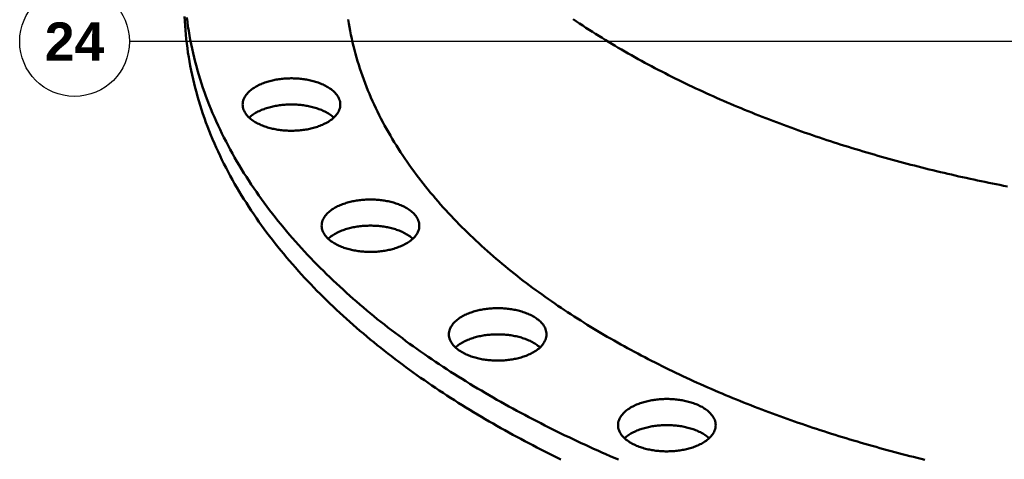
# Model space of a CAD drawing. Header units: millimetres. Extents: x 0 to 841, y 0 to 594.
# Tile 9 of 38: x 216 to 306, y 266 to 306. Entities that reach past the tile are written whole.
import ezdxf
from ezdxf.enums import TextEntityAlignment as Align

# ---------------------------------------------------------------- set-up
doc = ezdxf.new("R2010")
doc.units = ezdxf.units.MM
for name, color, linetype, lineweight in [('COTA', 7, 'CONTINUOUS', 25), ('FINA', 7, 'CONTINUOUS', 25), ('TXT', 7, 'CONTINUOUS', 25), ('VIS', 7, 'CONTINUOUS', 50)]:
    doc.layers.add(name, color=color, linetype=linetype, lineweight=lineweight)
doc.styles.add('STDB', font='LiberationSans-Bold.ttf')

msp = doc.modelspace()

# ---------------------------------------------------------------- linework, layer by layer
at = {"layer": 'COTA'}
msp.add_line((328.246, 303.96), (225.818, 303.96), dxfattribs=at)
at = {"layer": 'FINA'}
msp.add_circle((220.818, 303.96), 5, dxfattribs=at)
at = {"layer": 'VIS'}
for points in [[(230.843, 306.235), (230.863, 305.824), (230.888, 305.413), (230.919, 305.003), (230.955, 304.593), (230.997, 304.183), (231.044, 303.774), (231.097, 303.366), (231.156, 302.959), (231.219, 302.552), (231.288, 302.146), (231.363, 301.742), (231.443, 301.338), (231.528, 300.935), (231.618, 300.533), (231.714, 300.133), (231.814, 299.734), (231.92, 299.336), (232.03, 298.94), (232.146, 298.545), (232.267, 298.151), (232.392, 297.759), (232.522, 297.369), (232.657, 296.98), (232.797, 296.593), (232.941, 296.207), (233.09, 295.823), (233.243, 295.441), (233.401, 295.061), (233.563, 294.683), (233.729, 294.306), (233.9, 293.932), (234.075, 293.559), (234.254, 293.188), (234.437, 292.82), (234.623, 292.453), (234.814, 292.088), (235.009, 291.726), (235.207, 291.365), (235.41, 291.006), (235.615, 290.65), (235.825, 290.296), (236.038, 289.943), (236.254, 289.593), (236.474, 289.245), (236.697, 288.899), (236.924, 288.556), (237.153, 288.214), (237.386, 287.875), (237.622, 287.537), (237.861, 287.202), (238.103, 286.869), (238.348, 286.539), (238.596, 286.21), (238.847, 285.884), (239.1, 285.559), (239.356, 285.237), (239.615, 284.917), (239.877, 284.599), (240.141, 284.284), (240.407, 283.97), (240.677, 283.659), (240.948, 283.349), (241.222, 283.042), (241.498, 282.737), (241.777, 282.434), (242.058, 282.133), (242.341, 281.835), (242.626, 281.538), (242.914, 281.243), (243.203, 280.951), (243.495, 280.66), (243.789, 280.372), (244.084, 280.085), (244.382, 279.801), (244.681, 279.519), (244.983, 279.238), (245.286, 278.96), (245.591, 278.683), (245.898, 278.409), (246.206, 278.137), (246.516, 277.866), (246.828, 277.597), (247.142, 277.331), (247.457, 277.066), (247.774, 276.803), (248.092, 276.542), (248.412, 276.283), (248.733, 276.026), (249.056, 275.771), (249.381, 275.517), (249.706, 275.266), (250.033, 275.016), (250.362, 274.768), (250.692, 274.522), (251.023, 274.278), (251.356, 274.035), (251.689, 273.794), (252.024, 273.555), (252.361, 273.318), (252.698, 273.082), (253.037, 272.848), (253.377, 272.616), (253.718, 272.386), (254.06, 272.157), (254.404, 271.93), (254.748, 271.705), (255.094, 271.481), (255.44, 271.259), (255.788, 271.039), (256.136, 270.82), (256.486, 270.603), (256.837, 270.387), (257.188, 270.173), (257.541, 269.961), (257.895, 269.75), (258.249, 269.541), (258.604, 269.333), (258.961, 269.127), (259.318, 268.923), (259.676, 268.72), (260.035, 268.518), (260.395, 268.318), (260.755, 268.12), (261.117, 267.923), (261.479, 267.728), (261.842, 267.534), (262.206, 267.341), (262.571, 267.15), (262.936, 266.961), (263.302, 266.772), (263.669, 266.586), (264.036, 266.4), (264.405, 266.217), (264.774, 266.034), (265.143, 265.853)], [(231.044, 306.159), (231.097, 305.751), (231.156, 305.343), (231.219, 304.937), (231.288, 304.531), (231.363, 304.126), (231.443, 303.722), (231.528, 303.32), (231.618, 302.918), (231.714, 302.518), (231.814, 302.118), (231.92, 301.721), (232.03, 301.324), (232.146, 300.929), (232.267, 300.536), (232.392, 300.144), (232.522, 299.753), (232.657, 299.364), (232.797, 298.977), (232.941, 298.592), (233.09, 298.208), (233.243, 297.826), (233.401, 297.446), (233.563, 297.067), (233.729, 296.691), (233.9, 296.316), (234.075, 295.944), (234.254, 295.573), (234.437, 295.204), (234.623, 294.837), (234.814, 294.473), (235.009, 294.11), (235.207, 293.749), (235.41, 293.391), (235.615, 293.034), (235.825, 292.68), (236.038, 292.328), (236.254, 291.978), (236.474, 291.63), (236.697, 291.284), (236.924, 290.94), (237.153, 290.599), (237.386, 290.259), (237.622, 289.922), (237.861, 289.587), (238.103, 289.254), (238.348, 288.923), (238.596, 288.595), (238.847, 288.268), (239.1, 287.944), (239.356, 287.622), (239.615, 287.302), (239.877, 286.984), (240.141, 286.668), (240.407, 286.355), (240.677, 286.043), (240.948, 285.734), (241.222, 285.427), (241.498, 285.122), (241.777, 284.819), (242.058, 284.518), (242.341, 284.219), (242.626, 283.922), (242.914, 283.628), (243.203, 283.335), (243.495, 283.045), (243.789, 282.756), (244.084, 282.47), (244.382, 282.185), (244.681, 281.903), (244.983, 281.623), (245.286, 281.344), (245.591, 281.068), (245.898, 280.793), (246.206, 280.521), (246.516, 280.251), (246.828, 279.982), (247.142, 279.715), (247.457, 279.451), (247.774, 279.188), (248.092, 278.927), (248.412, 278.668), (248.733, 278.411), (249.056, 278.155), (249.381, 277.902), (249.706, 277.65), (250.033, 277.401), (250.362, 277.153), (250.692, 276.906), (251.023, 276.662), (251.356, 276.419), (251.689, 276.179), (252.024, 275.94), (252.361, 275.702), (252.698, 275.467), (253.037, 275.233), (253.377, 275.001), (253.718, 274.77), (254.06, 274.542), (254.404, 274.315), (254.748, 274.089), (255.094, 273.866), (255.44, 273.643), (255.788, 273.423), (256.136, 273.204), (256.486, 272.987), (256.837, 272.772), (257.188, 272.558), (257.541, 272.345), (257.895, 272.135), (258.249, 271.925), (258.604, 271.718), (258.961, 271.512), (259.318, 271.307), (259.676, 271.104), (260.035, 270.903), (260.395, 270.703), (260.755, 270.504), (261.117, 270.308), (261.479, 270.112), (261.842, 269.918), (262.206, 269.726), (262.571, 269.535), (262.936, 269.345), (263.302, 269.157), (263.669, 268.97), (264.036, 268.785), (264.405, 268.601), (264.774, 268.419), (265.143, 268.238), (265.514, 268.058), (265.885, 267.88), (266.256, 267.703), (266.629, 267.528), (267.002, 267.353), (267.375, 267.181), (267.749, 267.009), (268.124, 266.839), (268.5, 266.671), (268.876, 266.503), (269.252, 266.337), (269.63, 266.172), (270.007, 266.009), (270.386, 265.847)], [(245.764, 305.975), (245.819, 305.625), (245.878, 305.276), (245.942, 304.928), (246.011, 304.581), (246.084, 304.234), (246.162, 303.889), (246.244, 303.545), (246.33, 303.201), (246.421, 302.859), (246.516, 302.518), (246.616, 302.179), (246.719, 301.84), (246.827, 301.503), (246.939, 301.167), (247.055, 300.833), (247.175, 300.5), (247.299, 300.168), (247.427, 299.838), (247.559, 299.51), (247.695, 299.183), (247.834, 298.857), (247.977, 298.534), (248.124, 298.212), (248.274, 297.891), (248.428, 297.572), (248.585, 297.255), (248.746, 296.94), (248.91, 296.626), (249.078, 296.314), (249.248, 296.004), (249.422, 295.696), (249.599, 295.389), (249.779, 295.085), (249.962, 294.782), (250.149, 294.48), (250.338, 294.181), (250.529, 293.884), (250.724, 293.588), (250.922, 293.294), (251.122, 293.003), (251.325, 292.712), (251.53, 292.424), (251.739, 292.138), (251.949, 291.853), (252.162, 291.571), (252.378, 291.29), (252.596, 291.011), (252.816, 290.734), (253.039, 290.459), (253.264, 290.186), (253.491, 289.914), (253.72, 289.645), (253.952, 289.377), (254.185, 289.111), (254.421, 288.847), (254.659, 288.584), (254.898, 288.324), (255.14, 288.065), (255.383, 287.808), (255.629, 287.553), (255.876, 287.299), (256.125, 287.048), (256.376, 286.798), (256.628, 286.55), (256.882, 286.304), (257.138, 286.059), (257.396, 285.816), (257.655, 285.575), (257.916, 285.336), (258.178, 285.098), (258.442, 284.862), (258.707, 284.628), (258.974, 284.395), (259.242, 284.164), (259.512, 283.935), (259.783, 283.707), (260.055, 283.481), (260.329, 283.257), (260.604, 283.034), (260.881, 282.813), (261.158, 282.593), (261.437, 282.375), (261.717, 282.159), (261.999, 281.944), (262.281, 281.731), (262.565, 281.519), (262.85, 281.309), (263.136, 281.1), (263.423, 280.893), (263.711, 280.688), (264, 280.484), (264.291, 280.281), (264.582, 280.08), (264.874, 279.88), (265.168, 279.682), (265.462, 279.485), (265.757, 279.29), (266.053, 279.096), (266.35, 278.904), (266.648, 278.713), (266.947, 278.523), (267.247, 278.335), (267.548, 278.149), (267.85, 277.963), (268.152, 277.779), (268.455, 277.597), (268.759, 277.415), (269.064, 277.235), (269.37, 277.057), (269.676, 276.88), (269.983, 276.704), (270.291, 276.529), (270.6, 276.356), (270.909, 276.184), (271.22, 276.013), (271.53, 275.844), (271.842, 275.676), (272.154, 275.509), (272.467, 275.344), (272.781, 275.179), (273.095, 275.016), (273.41, 274.855), (273.725, 274.694), (274.041, 274.535), (274.358, 274.377), (274.675, 274.22), (274.993, 274.064), (275.312, 273.91), (275.631, 273.756), (275.95, 273.604), (276.271, 273.453), (276.591, 273.304), (276.913, 273.155), (277.235, 273.008), (277.557, 272.861), (277.88, 272.716), (278.203, 272.572), (278.527, 272.43), (278.851, 272.288), (279.176, 272.147), (279.502, 272.008), (279.828, 271.87), (280.154, 271.732), (280.481, 271.596), (280.808, 271.461), (281.135, 271.327), (281.464, 271.194), (281.792, 271.063), (282.121, 270.932), (282.451, 270.802), (282.78, 270.674), (283.111, 270.546), (283.441, 270.42), (283.772, 270.295), (284.104, 270.17), (284.436, 270.047), (284.768, 269.925), (285.1, 269.804), (285.433, 269.683), (285.767, 269.564), (286.1, 269.446), (286.434, 269.329), (286.769, 269.213), (287.103, 269.098), (287.438, 268.983), (287.774, 268.87), (288.11, 268.758), (288.446, 268.647), (288.782, 268.537), (289.119, 268.428), (289.456, 268.319), (289.793, 268.212), (290.131, 268.106), (290.469, 268), (290.807, 267.896), (291.146, 267.793), (291.484, 267.69), (291.823, 267.589), (292.163, 267.488), (292.503, 267.388), (292.842, 267.29), (293.183, 267.192), (293.523, 267.095), (293.864, 266.999), (294.205, 266.904), (294.546, 266.81), (294.888, 266.717), (295.229, 266.625), (295.571, 266.533), (295.914, 266.443), (296.256, 266.353), (296.599, 266.265), (296.942, 266.177), (297.285, 266.09), (297.628, 266.004), (297.972, 265.919), (298.316, 265.835)], [(266.27, 305.996), (266.558, 305.802), (266.846, 305.609), (267.136, 305.417), (267.426, 305.227), (267.717, 305.039), (268.009, 304.852), (268.303, 304.666), (268.596, 304.481), (268.891, 304.298), (269.187, 304.117), (269.483, 303.936), (269.781, 303.757), (270.079, 303.58), (270.377, 303.403), (270.677, 303.228), (270.977, 303.055), (271.279, 302.882), (271.58, 302.711), (271.883, 302.541), (272.186, 302.373), (272.49, 302.205), (272.795, 302.039), (273.1, 301.875), (273.406, 301.711), (273.713, 301.549), (274.02, 301.388), (274.328, 301.228), (274.637, 301.069), (274.946, 300.912), (275.256, 300.756), (275.567, 300.601), (275.878, 300.447), (276.189, 300.295), (276.501, 300.143), (276.814, 299.993), (277.128, 299.844), (277.441, 299.696), (277.756, 299.549), (278.071, 299.403), (278.386, 299.259), (278.702, 299.116), (279.019, 298.973), (279.336, 298.832), (279.653, 298.692), (279.971, 298.553), (280.29, 298.416), (280.609, 298.279), (280.928, 298.143), (281.248, 298.009), (281.568, 297.876), (281.889, 297.743), (282.21, 297.612), (282.532, 297.482), (282.854, 297.353), (283.176, 297.224), (283.499, 297.097), (283.822, 296.971), (284.146, 296.846), (284.47, 296.723), (284.795, 296.6), (285.12, 296.478), (285.445, 296.357), (285.771, 296.237), (286.097, 296.118), (286.423, 296), (286.75, 295.884), (287.077, 295.768), (287.404, 295.653), (287.732, 295.539), (288.06, 295.426), (288.389, 295.314), (288.717, 295.204), (289.046, 295.094), (289.376, 294.985), (289.706, 294.877), (290.036, 294.77), (290.366, 294.663), (290.697, 294.558), (291.028, 294.454), (291.359, 294.351), (291.69, 294.249), (292.022, 294.147), (292.354, 294.047), (292.687, 293.947), (293.02, 293.849), (293.352, 293.751), (293.686, 293.654), (294.019, 293.558), (294.353, 293.463), (294.687, 293.369), (295.021, 293.276), (295.356, 293.184), (295.69, 293.093), (296.025, 293.002), (296.361, 292.913), (296.696, 292.824), (297.032, 292.736), (297.368, 292.649), (297.704, 292.563), (298.04, 292.478), (298.377, 292.394), (298.714, 292.311), (299.051, 292.228), (299.388, 292.146), (299.725, 292.066), (300.063, 291.986), (300.401, 291.907), (300.739, 291.828), (301.077, 291.751), (301.416, 291.674), (301.754, 291.599), (302.093, 291.524), (302.432, 291.45), (302.771, 291.377), (303.111, 291.304), (303.45, 291.233), (303.79, 291.162), (304.13, 291.092), (304.47, 291.023), (304.81, 290.955), (305.15, 290.888), (305.491, 290.821), (305.832, 290.756)], [(236.137, 298.223), (236.143, 298.344), (236.16, 298.463), (236.188, 298.581), (236.225, 298.695), (236.272, 298.807), (236.327, 298.914), (236.39, 299.017), (236.46, 299.116), (236.535, 299.21), (236.615, 299.3), (236.7, 299.386), (236.789, 299.468), (236.881, 299.545), (236.977, 299.619), (237.075, 299.69), (237.175, 299.757), (237.278, 299.82), (237.383, 299.88), (237.489, 299.938), (237.597, 299.992), (237.706, 300.044), (237.816, 300.092), (237.928, 300.138), (238.04, 300.182), (238.154, 300.223), (238.268, 300.262), (238.383, 300.298), (238.499, 300.333), (238.615, 300.365), (238.732, 300.395), (238.85, 300.422), (238.968, 300.448), (239.086, 300.472), (239.205, 300.494), (239.324, 300.514), (239.443, 300.532), (239.563, 300.548), (239.683, 300.562), (239.803, 300.574), (239.923, 300.585), (240.044, 300.594), (240.164, 300.601), (240.285, 300.606), (240.405, 300.61), (240.526, 300.612), (240.647, 300.612), (240.768, 300.61), (240.888, 300.606), (241.009, 300.601), (241.129, 300.594), (241.25, 300.585), (241.37, 300.574), (241.49, 300.562), (241.61, 300.548), (241.73, 300.532), (241.849, 300.514), (241.968, 300.494), (242.087, 300.472), (242.205, 300.448), (242.323, 300.422), (242.44, 300.395), (242.557, 300.365), (242.674, 300.333), (242.79, 300.298), (242.905, 300.262), (243.019, 300.223), (243.133, 300.182), (243.245, 300.138), (243.357, 300.092), (243.467, 300.044), (243.576, 299.992), (243.684, 299.938), (243.79, 299.88), (243.895, 299.82), (243.998, 299.757), (244.098, 299.69), (244.196, 299.619), (244.292, 299.545), (244.384, 299.468), (244.473, 299.386), (244.558, 299.3), (244.638, 299.21), (244.713, 299.116), (244.783, 299.017), (244.845, 298.914), (244.901, 298.807), (244.948, 298.695), (244.985, 298.581), (245.013, 298.463), (245.03, 298.344), (245.035, 298.223)], [(243.732, 296.534), (243.625, 296.478), (243.515, 296.425), (243.405, 296.375), (243.293, 296.327), (243.18, 296.282), (243.066, 296.24), (242.951, 296.2), (242.836, 296.162), (242.72, 296.127), (242.603, 296.094), (242.485, 296.063), (242.367, 296.034), (242.249, 296.008), (242.13, 295.983), (242.011, 295.96), (241.891, 295.94), (241.771, 295.921), (241.651, 295.904), (241.53, 295.889), (241.409, 295.876), (241.288, 295.864), (241.167, 295.855), (241.046, 295.847), (240.925, 295.841), (240.803, 295.837), (240.682, 295.835), (240.56, 295.835), (240.439, 295.836), (240.317, 295.839), (240.196, 295.844), (240.075, 295.85), (239.953, 295.859), (239.832, 295.869), (239.712, 295.881), (239.591, 295.895), (239.47, 295.911), (239.35, 295.929), (239.23, 295.948), (239.111, 295.97), (238.992, 295.993), (238.873, 296.019), (238.755, 296.046), (238.637, 296.076), (238.519, 296.108), (238.403, 296.142), (238.287, 296.178), (238.172, 296.217), (238.057, 296.258), (237.944, 296.301), (237.832, 296.348), (237.72, 296.396), (237.61, 296.448), (237.502, 296.502), (237.394, 296.559), (237.289, 296.62), (237.186, 296.683), (237.084, 296.75), (236.985, 296.821), (236.889, 296.895), (236.796, 296.973), (236.706, 297.055), (236.62, 297.141), (236.539, 297.231), (236.463, 297.326), (236.393, 297.425), (236.33, 297.529), (236.274, 297.636), (236.226, 297.748), (236.188, 297.863), (236.16, 297.982), (236.143, 298.102), (236.137, 298.223)], [(236.731, 297.031), (236.822, 297.112), (236.916, 297.188), (237.012, 297.261), (237.112, 297.331), (237.214, 297.396), (237.318, 297.459), (237.423, 297.518), (237.531, 297.575), (237.639, 297.628), (237.75, 297.679), (237.861, 297.727), (237.973, 297.772), (238.087, 297.815), (238.201, 297.855), (238.316, 297.893), (238.432, 297.929), (238.549, 297.962), (238.666, 297.993), (238.784, 298.022), (238.902, 298.049), (239.02, 298.074), (239.139, 298.097), (239.259, 298.118), (239.379, 298.138), (239.499, 298.155), (239.619, 298.17), (239.739, 298.184), (239.86, 298.195), (239.981, 298.205), (240.102, 298.213), (240.223, 298.219), (240.344, 298.224), (240.465, 298.226), (240.586, 298.227), (240.708, 298.226), (240.829, 298.224), (240.95, 298.219), (241.071, 298.213), (241.192, 298.205), (241.313, 298.195), (241.434, 298.184), (241.554, 298.17), (241.674, 298.155), (241.794, 298.138), (241.914, 298.118), (242.033, 298.097), (242.152, 298.074), (242.271, 298.049), (242.389, 298.022), (242.507, 297.993), (242.624, 297.962), (242.741, 297.929), (242.857, 297.893), (242.972, 297.855), (243.086, 297.815), (243.199, 297.772), (243.312, 297.727), (243.423, 297.679), (243.533, 297.628), (243.642, 297.575), (243.75, 297.518), (243.855, 297.459), (243.959, 297.396), (244.061, 297.331), (244.16, 297.261), (244.257, 297.188), (244.351, 297.112), (244.442, 297.031)], [(245.035, 298.223), (245.029, 298.099), (245.012, 297.976), (244.982, 297.855), (244.942, 297.737), (244.893, 297.623), (244.834, 297.513), (244.768, 297.408), (244.695, 297.307), (244.616, 297.211), (244.532, 297.12), (244.443, 297.033), (244.351, 296.95), (244.254, 296.871), (244.155, 296.797), (244.052, 296.726), (243.948, 296.658), (243.841, 296.595), (243.732, 296.534)], [(243.338, 287.175), (243.343, 287.296), (243.36, 287.415), (243.388, 287.533), (243.425, 287.648), (243.472, 287.759), (243.528, 287.866), (243.591, 287.969), (243.66, 288.068), (243.735, 288.162), (243.816, 288.252), (243.9, 288.338), (243.989, 288.42), (244.082, 288.498), (244.177, 288.572), (244.275, 288.642), (244.376, 288.709), (244.478, 288.772), (244.583, 288.833), (244.689, 288.89), (244.797, 288.944), (244.906, 288.996), (245.016, 289.045), (245.128, 289.091), (245.241, 289.134), (245.354, 289.175), (245.468, 289.214), (245.584, 289.251), (245.699, 289.285), (245.816, 289.317), (245.933, 289.347), (246.05, 289.375), (246.168, 289.4), (246.286, 289.424), (246.405, 289.446), (246.524, 289.466), (246.644, 289.484), (246.763, 289.5), (246.883, 289.514), (247.003, 289.527), (247.123, 289.537), (247.244, 289.546), (247.364, 289.553), (247.485, 289.559), (247.606, 289.562), (247.726, 289.564), (247.847, 289.564), (247.968, 289.562), (248.088, 289.559), (248.209, 289.553), (248.33, 289.546), (248.45, 289.537), (248.57, 289.527), (248.69, 289.514), (248.81, 289.5), (248.93, 289.484), (249.049, 289.466), (249.168, 289.446), (249.287, 289.424), (249.405, 289.4), (249.523, 289.375), (249.641, 289.347), (249.758, 289.317), (249.874, 289.285), (249.99, 289.251), (250.105, 289.214), (250.219, 289.175), (250.333, 289.134), (250.445, 289.091), (250.557, 289.045), (250.667, 288.996), (250.777, 288.944), (250.884, 288.89), (250.991, 288.833), (251.095, 288.772), (251.198, 288.709), (251.298, 288.642), (251.396, 288.572), (251.492, 288.498), (251.584, 288.42), (251.673, 288.338), (251.758, 288.252), (251.838, 288.162), (251.913, 288.068), (251.983, 287.969), (252.046, 287.866), (252.101, 287.759), (252.148, 287.648), (252.186, 287.533), (252.213, 287.415), (252.23, 287.296), (252.236, 287.175)], [(250.933, 285.486), (250.825, 285.43), (250.715, 285.377), (250.605, 285.327), (250.493, 285.28), (250.38, 285.235), (250.266, 285.192), (250.152, 285.152), (250.036, 285.115), (249.92, 285.079), (249.803, 285.046), (249.686, 285.015), (249.568, 284.987), (249.449, 284.96), (249.33, 284.935), (249.211, 284.912), (249.091, 284.892), (248.971, 284.873), (248.851, 284.856), (248.73, 284.841), (248.609, 284.828), (248.488, 284.817), (248.367, 284.807), (248.246, 284.8), (248.125, 284.794), (248.003, 284.79), (247.882, 284.787), (247.76, 284.787), (247.639, 284.788), (247.518, 284.791), (247.396, 284.796), (247.275, 284.803), (247.154, 284.811), (247.033, 284.821), (246.912, 284.833), (246.791, 284.847), (246.671, 284.863), (246.55, 284.881), (246.431, 284.9), (246.311, 284.922), (246.192, 284.946), (246.073, 284.971), (245.955, 284.999), (245.837, 285.028), (245.72, 285.06), (245.603, 285.094), (245.487, 285.131), (245.372, 285.169), (245.258, 285.21), (245.144, 285.254), (245.032, 285.3), (244.921, 285.349), (244.811, 285.4), (244.702, 285.454), (244.595, 285.512), (244.489, 285.572), (244.386, 285.635), (244.284, 285.702), (244.185, 285.773), (244.089, 285.847), (243.996, 285.925), (243.906, 286.007), (243.821, 286.093), (243.74, 286.183), (243.664, 286.278), (243.593, 286.377), (243.53, 286.481), (243.474, 286.589), (243.427, 286.7), (243.388, 286.816), (243.36, 286.934), (243.343, 287.054), (243.338, 287.175)], [(243.932, 285.983), (244.022, 286.064), (244.116, 286.141), (244.213, 286.213), (244.312, 286.283), (244.414, 286.349), (244.518, 286.411), (244.623, 286.471), (244.731, 286.527), (244.84, 286.58), (244.95, 286.631), (245.061, 286.679), (245.174, 286.724), (245.287, 286.767), (245.401, 286.807), (245.517, 286.845), (245.632, 286.881), (245.749, 286.914), (245.866, 286.946), (245.984, 286.975), (246.102, 287.002), (246.221, 287.027), (246.34, 287.05), (246.459, 287.071), (246.579, 287.09), (246.699, 287.107), (246.819, 287.122), (246.94, 287.136), (247.06, 287.148), (247.181, 287.157), (247.302, 287.165), (247.423, 287.172), (247.544, 287.176), (247.665, 287.179), (247.787, 287.18), (247.908, 287.179), (248.029, 287.176), (248.15, 287.172), (248.271, 287.165), (248.392, 287.157), (248.513, 287.148), (248.634, 287.136), (248.754, 287.122), (248.875, 287.107), (248.995, 287.09), (249.114, 287.071), (249.234, 287.05), (249.353, 287.027), (249.471, 287.002), (249.59, 286.975), (249.707, 286.946), (249.824, 286.914), (249.941, 286.881), (250.057, 286.845), (250.172, 286.807), (250.286, 286.767), (250.4, 286.724), (250.512, 286.679), (250.624, 286.631), (250.734, 286.58), (250.843, 286.527), (250.95, 286.471), (251.056, 286.411), (251.159, 286.349), (251.261, 286.283), (251.361, 286.213), (251.457, 286.141), (251.551, 286.064), (251.642, 285.983)], [(252.236, 287.175), (252.23, 287.051), (252.212, 286.928), (252.183, 286.807), (252.143, 286.69), (252.093, 286.575), (252.035, 286.466), (251.969, 286.36), (251.896, 286.26), (251.817, 286.163), (251.732, 286.072), (251.644, 285.985), (251.551, 285.902), (251.454, 285.823), (251.355, 285.749), (251.253, 285.678), (251.148, 285.611), (251.041, 285.547), (250.933, 285.486)], [(254.936, 277.265), (254.942, 277.385), (254.959, 277.505), (254.986, 277.622), (255.024, 277.737), (255.071, 277.848), (255.126, 277.956), (255.189, 278.059), (255.258, 278.157), (255.334, 278.252), (255.414, 278.342), (255.499, 278.428), (255.588, 278.509), (255.68, 278.587), (255.775, 278.661), (255.874, 278.731), (255.974, 278.798), (256.077, 278.862), (256.181, 278.922), (256.288, 278.979), (256.395, 279.034), (256.505, 279.085), (256.615, 279.134), (256.727, 279.18), (256.839, 279.224), (256.953, 279.265), (257.067, 279.304), (257.182, 279.34), (257.298, 279.374), (257.414, 279.406), (257.531, 279.436), (257.649, 279.464), (257.767, 279.49), (257.885, 279.514), (258.004, 279.535), (258.123, 279.555), (258.242, 279.573), (258.362, 279.589), (258.482, 279.604), (258.602, 279.616), (258.722, 279.627), (258.842, 279.636), (258.963, 279.643), (259.083, 279.648), (259.204, 279.652), (259.325, 279.653), (259.446, 279.653), (259.566, 279.652), (259.687, 279.648), (259.808, 279.643), (259.928, 279.636), (260.048, 279.627), (260.169, 279.616), (260.289, 279.604), (260.409, 279.589), (260.528, 279.573), (260.648, 279.555), (260.767, 279.535), (260.886, 279.514), (261.004, 279.49), (261.122, 279.464), (261.239, 279.436), (261.356, 279.406), (261.473, 279.374), (261.588, 279.34), (261.703, 279.304), (261.818, 279.265), (261.931, 279.224), (262.044, 279.18), (262.155, 279.134), (262.266, 279.085), (262.375, 279.034), (262.483, 278.979), (262.589, 278.922), (262.694, 278.862), (262.796, 278.798), (262.897, 278.731), (262.995, 278.661), (263.09, 278.587), (263.183, 278.509), (263.272, 278.428), (263.356, 278.342), (263.437, 278.252), (263.512, 278.157), (263.581, 278.059), (263.644, 277.956), (263.7, 277.848), (263.746, 277.737), (263.784, 277.622), (263.812, 277.505), (263.829, 277.385), (263.834, 277.265)], [(262.531, 275.576), (262.423, 275.52), (262.314, 275.467), (262.203, 275.417), (262.092, 275.369), (261.979, 275.324), (261.865, 275.282), (261.75, 275.242), (261.635, 275.204), (261.519, 275.169), (261.402, 275.136), (261.284, 275.105), (261.166, 275.076), (261.048, 275.049), (260.929, 275.025), (260.809, 275.002), (260.69, 274.981), (260.57, 274.962), (260.449, 274.946), (260.329, 274.931), (260.208, 274.917), (260.087, 274.906), (259.966, 274.897), (259.845, 274.889), (259.723, 274.883), (259.602, 274.879), (259.48, 274.877), (259.359, 274.876), (259.238, 274.878), (259.116, 274.881), (258.995, 274.885), (258.873, 274.892), (258.752, 274.901), (258.631, 274.911), (258.51, 274.923), (258.39, 274.937), (258.269, 274.953), (258.149, 274.97), (258.029, 274.99), (257.91, 275.011), (257.79, 275.035), (257.672, 275.061), (257.553, 275.088), (257.436, 275.118), (257.318, 275.15), (257.202, 275.184), (257.086, 275.22), (256.971, 275.259), (256.856, 275.3), (256.743, 275.343), (256.63, 275.389), (256.519, 275.438), (256.409, 275.489), (256.3, 275.544), (256.193, 275.601), (256.088, 275.661), (255.984, 275.725), (255.883, 275.792), (255.784, 275.862), (255.688, 275.936), (255.595, 276.014), (255.505, 276.096), (255.419, 276.182), (255.338, 276.273), (255.262, 276.368), (255.192, 276.467), (255.129, 276.57), (255.073, 276.678), (255.025, 276.79), (254.987, 276.905), (254.959, 277.023), (254.942, 277.144), (254.936, 277.265)], [(255.53, 276.073), (255.621, 276.153), (255.714, 276.23), (255.811, 276.303), (255.911, 276.372), (256.013, 276.438), (256.116, 276.501), (256.222, 276.56), (256.329, 276.616), (256.438, 276.67), (256.548, 276.72), (256.66, 276.768), (256.772, 276.814), (256.886, 276.856), (257, 276.897), (257.115, 276.935), (257.231, 276.97), (257.348, 277.004), (257.465, 277.035), (257.582, 277.064), (257.701, 277.091), (257.819, 277.116), (257.938, 277.139), (258.058, 277.16), (258.177, 277.179), (258.297, 277.197), (258.418, 277.212), (258.538, 277.225), (258.659, 277.237), (258.78, 277.247), (258.901, 277.255), (259.022, 277.261), (259.143, 277.265), (259.264, 277.268), (259.385, 277.269), (259.506, 277.268), (259.628, 277.265), (259.749, 277.261), (259.87, 277.255), (259.991, 277.247), (260.112, 277.237), (260.232, 277.225), (260.353, 277.212), (260.473, 277.197), (260.593, 277.179), (260.713, 277.16), (260.832, 277.139), (260.951, 277.116), (261.07, 277.091), (261.188, 277.064), (261.306, 277.035), (261.423, 277.004), (261.539, 276.97), (261.655, 276.935), (261.77, 276.897), (261.885, 276.856), (261.998, 276.814), (262.111, 276.768), (262.222, 276.72), (262.332, 276.67), (262.441, 276.616), (262.548, 276.56), (262.654, 276.501), (262.758, 276.438), (262.86, 276.372), (262.959, 276.303), (263.056, 276.23), (263.15, 276.153), (263.24, 276.073)], [(263.834, 277.265), (263.828, 277.141), (263.81, 277.018), (263.781, 276.897), (263.741, 276.779), (263.692, 276.665), (263.633, 276.555), (263.567, 276.45), (263.494, 276.349), (263.415, 276.253), (263.331, 276.161), (263.242, 276.074), (263.149, 275.992), (263.053, 275.913), (262.954, 275.838), (262.851, 275.767), (262.747, 275.7), (262.64, 275.636), (262.531, 275.576)], [(270.352, 268.989), (270.357, 269.109), (270.374, 269.229), (270.402, 269.346), (270.439, 269.461), (270.486, 269.572), (270.542, 269.679), (270.604, 269.782), (270.674, 269.881), (270.749, 269.975), (270.829, 270.065), (270.914, 270.151), (271.003, 270.233), (271.095, 270.311), (271.191, 270.385), (271.289, 270.455), (271.389, 270.522), (271.492, 270.585), (271.597, 270.646), (271.703, 270.703), (271.811, 270.757), (271.92, 270.809), (272.03, 270.858), (272.142, 270.904), (272.254, 270.947), (272.368, 270.988), (272.482, 271.027), (272.597, 271.064), (272.713, 271.098), (272.83, 271.13), (272.946, 271.16), (273.064, 271.188), (273.182, 271.213), (273.3, 271.237), (273.419, 271.259), (273.538, 271.279), (273.657, 271.297), (273.777, 271.313), (273.897, 271.327), (274.017, 271.34), (274.137, 271.35), (274.258, 271.359), (274.378, 271.366), (274.499, 271.372), (274.619, 271.375), (274.74, 271.377), (274.861, 271.377), (274.982, 271.375), (275.102, 271.372), (275.223, 271.366), (275.343, 271.359), (275.464, 271.35), (275.584, 271.34), (275.704, 271.327), (275.824, 271.313), (275.944, 271.297), (276.063, 271.279), (276.182, 271.259), (276.301, 271.237), (276.419, 271.213), (276.537, 271.188), (276.655, 271.16), (276.771, 271.13), (276.888, 271.098), (277.004, 271.064), (277.119, 271.027), (277.233, 270.988), (277.347, 270.947), (277.459, 270.904), (277.571, 270.858), (277.681, 270.809), (277.79, 270.757), (277.898, 270.703), (278.004, 270.646), (278.109, 270.585), (278.212, 270.522), (278.312, 270.455), (278.41, 270.385), (278.506, 270.311), (278.598, 270.233), (278.687, 270.151), (278.772, 270.065), (278.852, 269.975), (278.927, 269.881), (278.997, 269.782), (279.059, 269.679), (279.115, 269.572), (279.162, 269.461), (279.199, 269.346), (279.227, 269.229), (279.244, 269.109), (279.249, 268.989)], [(277.946, 267.299), (277.839, 267.244), (277.729, 267.19), (277.619, 267.14), (277.507, 267.093), (277.394, 267.048), (277.28, 267.005), (277.166, 266.965), (277.05, 266.928), (276.934, 266.892), (276.817, 266.859), (276.699, 266.828), (276.581, 266.8), (276.463, 266.773), (276.344, 266.748), (276.225, 266.726), (276.105, 266.705), (275.985, 266.686), (275.865, 266.669), (275.744, 266.654), (275.623, 266.641), (275.502, 266.63), (275.381, 266.62), (275.26, 266.613), (275.139, 266.607), (275.017, 266.603), (274.896, 266.6), (274.774, 266.6), (274.653, 266.601), (274.531, 266.604), (274.41, 266.609), (274.289, 266.616), (274.167, 266.624), (274.046, 266.634), (273.926, 266.647), (273.805, 266.66), (273.684, 266.676), (273.564, 266.694), (273.444, 266.714), (273.325, 266.735), (273.206, 266.759), (273.087, 266.784), (272.969, 266.812), (272.851, 266.841), (272.734, 266.873), (272.617, 266.907), (272.501, 266.944), (272.386, 266.982), (272.271, 267.023), (272.158, 267.067), (272.046, 267.113), (271.934, 267.162), (271.824, 267.213), (271.716, 267.267), (271.609, 267.325), (271.503, 267.385), (271.4, 267.449), (271.298, 267.515), (271.199, 267.586), (271.103, 267.66), (271.01, 267.738), (270.92, 267.82), (270.835, 267.906), (270.753, 267.996), (270.677, 268.091), (270.607, 268.19), (270.544, 268.294), (270.488, 268.402), (270.44, 268.513), (270.402, 268.629), (270.374, 268.747), (270.357, 268.867), (270.352, 268.989)], [(270.945, 267.796), (271.036, 267.877), (271.13, 267.954), (271.227, 268.027), (271.326, 268.096), (271.428, 268.162), (271.532, 268.224), (271.637, 268.284), (271.745, 268.34), (271.853, 268.393), (271.964, 268.444), (272.075, 268.492), (272.187, 268.537), (272.301, 268.58), (272.415, 268.62), (272.53, 268.658), (272.646, 268.694), (272.763, 268.727), (272.88, 268.759), (272.998, 268.788), (273.116, 268.815), (273.234, 268.84), (273.353, 268.863), (273.473, 268.884), (273.593, 268.903), (273.713, 268.92), (273.833, 268.935), (273.953, 268.949), (274.074, 268.961), (274.195, 268.97), (274.316, 268.978), (274.437, 268.985), (274.558, 268.989), (274.679, 268.992), (274.8, 268.993), (274.922, 268.992), (275.043, 268.989), (275.164, 268.985), (275.285, 268.978), (275.406, 268.97), (275.527, 268.961), (275.648, 268.949), (275.768, 268.935), (275.888, 268.92), (276.008, 268.903), (276.128, 268.884), (276.248, 268.863), (276.367, 268.84), (276.485, 268.815), (276.603, 268.788), (276.721, 268.759), (276.838, 268.727), (276.955, 268.694), (277.071, 268.658), (277.186, 268.62), (277.3, 268.58), (277.414, 268.537), (277.526, 268.492), (277.637, 268.444), (277.748, 268.393), (277.856, 268.34), (277.964, 268.284), (278.069, 268.224), (278.173, 268.162), (278.275, 268.096), (278.374, 268.027), (278.471, 267.954), (278.565, 267.877), (278.656, 267.796)], [(279.249, 268.989), (279.243, 268.864), (279.226, 268.741), (279.196, 268.62), (279.156, 268.503), (279.107, 268.389), (279.049, 268.279), (278.982, 268.173), (278.909, 268.073), (278.831, 267.977), (278.746, 267.885), (278.657, 267.798), (278.565, 267.715), (278.468, 267.637), (278.369, 267.562), (278.267, 267.491), (278.162, 267.424), (278.055, 267.36), (277.946, 267.299)]]:
    msp.add_lwpolyline(points, dxfattribs=at)

# ---------------------------------------------------------------- texts
at = {"layer": 'TXT', "style": 'STDB'}
msp.add_text('24', height=3.5, dxfattribs=at).set_placement((220.818, 303.96), align=Align.MIDDLE_CENTER)

doc.saveas('drawing.dxf')
